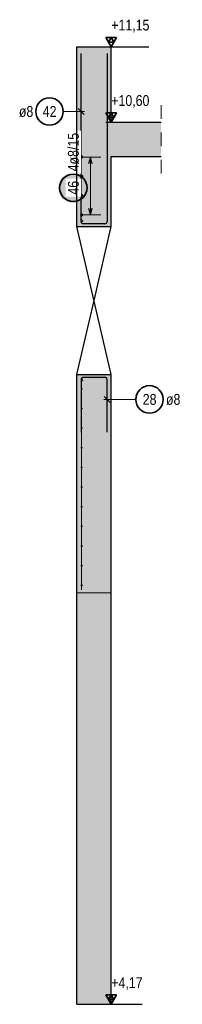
# Model space of a CAD drawing. Header units: millimetres. Extents: x -16 to 44.7, y 0 to 21.2.
# Tile 1 of 49: x -1.3 to -0.1, y 3.3 to 10.5. Entities that reach past the tile are written whole.
import ezdxf

# ---------------------------------------------------------------- set-up
doc = ezdxf.new("R2010")
doc.units = ezdxf.units.MM
doc.linetypes.add('HIDDEN', pattern=[0.375, 0.25, -0.125])
doc.layers.add('Achsen', color=7, linetype='Continuous', lineweight=20)
doc.layers.add('nplo Bewehrung', color=7, linetype='Continuous', lineweight=20)
doc.styles.add('Arial Narrow', font='ARIALN.TTF')
doc.linetypes.add('STRAKON_Linetype_13', pattern='A,15,[130,ltypeshp.shx,S=1.875,R=-30,X=0,Y=0],-1.875,[130,ltypeshp.shx,S=1.875,R=-30,X=0,Y=0]', length=16.875)

msp = doc.modelspace()

# ---------------------------------------------------------------- hatches: boundary and pattern name
at = {"lineweight": 13, "true_color": 0xd7ffd7}
for points in [[(-0.893732, 9.705928), (-0.643732, 9.705928), (-0.643732, 10.255928), (-0.893732, 10.255928)], [(-0.27873, 9.455928), (-0.27873, 9.705928), (-0.893732, 9.705928), (-0.893732, 9.455928)], [(-0.893732, 8.945934), (-0.643732, 8.945934), (-0.643732, 9.455928), (-0.893732, 9.455928)], [(-0.643732, 6.275934), (-0.643732, 7.865934), (-0.893732, 7.865934), (-0.893732, 6.275934)], [(-0.893732, 3.275934), (-0.643732, 3.275934), (-0.643732, 6.275934), (-0.893732, 6.275934)]]:
    msp.add_hatch(color=254, dxfattribs=at).paths.add_polyline_path(points)
at = {"lineweight": 25, "true_color": 0xffffff}
msp.add_hatch(color=7, dxfattribs=at).paths.add_polyline_path([(-0.8104, 9.227244), (-0.810468, 9.231083), (-0.810668, 9.234918), (-0.811003, 9.238742), (-0.811471, 9.242553), (-0.812072, 9.246346), (-0.812804, 9.250115), (-0.813668, 9.253856), (-0.814662, 9.257564), (-0.815784, 9.261236), (-0.817034, 9.264867), (-0.81841, 9.268451), (-0.81991, 9.271985), (-0.821533, 9.275465), (-0.823276, 9.278886), (-0.825138, 9.282244), (-0.827115, 9.285535), (-0.829206, 9.288756), (-0.831409, 9.291901), (-0.833719, 9.294967), (-0.836136, 9.297951), (-0.838655, 9.300849), (-0.841273, 9.303657), (-0.843988, 9.306372), (-0.846796, 9.30899), (-0.849694, 9.311509), (-0.852678, 9.313926), (-0.855744, 9.316236), (-0.858889, 9.318438), (-0.862109, 9.32053), (-0.8654, 9.322507), (-0.868759, 9.324369), (-0.87218, 9.326112), (-0.875659, 9.327734), (-0.879194, 9.329235), (-0.882778, 9.330611), (-0.886409, 9.331861), (-0.89008, 9.332983), (-0.893789, 9.333977), (-0.89753, 9.334841), (-0.901299, 9.335573), (-0.905091, 9.336174), (-0.908902, 9.336642), (-0.912727, 9.336976), (-0.916562, 9.337177), (-0.9204, 9.337244), (-0.924239, 9.337177), (-0.928074, 9.336976), (-0.931899, 9.336642), (-0.93571, 9.336174), (-0.939502, 9.335573), (-0.943271, 9.334841), (-0.947012, 9.333977), (-0.950721, 9.332983), (-0.954392, 9.331861), (-0.958023, 9.330611), (-0.961607, 9.329235), (-0.965142, 9.327734), (-0.968621, 9.326112), (-0.972042, 9.324369), (-0.9754, 9.322507), (-0.978692, 9.32053), (-0.981912, 9.318438), (-0.985057, 9.316236), (-0.988123, 9.313926), (-0.991107, 9.311509), (-0.994005, 9.30899), (-0.996813, 9.306372), (-0.999528, 9.303657), (-1.002146, 9.300849), (-1.004665, 9.297951), (-1.007082, 9.294967), (-1.009392, 9.291901), (-1.011595, 9.288756), (-1.013686, 9.285535), (-1.015663, 9.282244), (-1.017525, 9.278886), (-1.019268, 9.275465), (-1.020891, 9.271985), (-1.022391, 9.268451), (-1.023767, 9.264867), (-1.025017, 9.261236), (-1.026139, 9.257564), (-1.027133, 9.253856), (-1.027997, 9.250115), (-1.028729, 9.246346), (-1.02933, 9.242553), (-1.029798, 9.238742), (-1.030133, 9.234918), (-1.030333, 9.231083), (-1.0304, 9.227244), (-1.030333, 9.223405), (-1.030133, 9.219571), (-1.029798, 9.215746), (-1.02933, 9.211935), (-1.028729, 9.208143), (-1.027997, 9.204374), (-1.027133, 9.200633), (-1.026139, 9.196924), (-1.025017, 9.193252), (-1.023767, 9.189622), (-1.022391, 9.186038), (-1.020891, 9.182503), (-1.019268, 9.179024), (-1.017525, 9.175602), (-1.015663, 9.172244), (-1.013686, 9.168953), (-1.011595, 9.165733), (-1.009392, 9.162588), (-1.007082, 9.159522), (-1.004665, 9.156538), (-1.002146, 9.15364), (-0.999528, 9.150832), (-0.996813, 9.148117), (-0.994005, 9.145498), (-0.991107, 9.142979), (-0.988123, 9.140563), (-0.985057, 9.138252), (-0.981912, 9.13605), (-0.978692, 9.133959), (-0.9754, 9.131982), (-0.972042, 9.13012), (-0.968621, 9.128377), (-0.965142, 9.126754), (-0.961607, 9.125254), (-0.958023, 9.123878), (-0.954392, 9.122628), (-0.950721, 9.121506), (-0.947012, 9.120512), (-0.943271, 9.119648), (-0.939502, 9.118915), (-0.93571, 9.118315), (-0.931899, 9.117847), (-0.928074, 9.117512), (-0.924239, 9.117311), (-0.9204, 9.117244), (-0.916562, 9.117311), (-0.912727, 9.117512), (-0.908902, 9.117847), (-0.905091, 9.118315), (-0.901299, 9.118915), (-0.89753, 9.119648), (-0.893789, 9.120512), (-0.89008, 9.121506), (-0.886409, 9.122628), (-0.882778, 9.123878), (-0.879194, 9.125254), (-0.875659, 9.126754), (-0.87218, 9.128377), (-0.868759, 9.13012), (-0.8654, 9.131982), (-0.862109, 9.133959), (-0.858889, 9.13605), (-0.855744, 9.138252), (-0.852678, 9.140563), (-0.849694, 9.142979), (-0.846796, 9.145498), (-0.843988, 9.148117), (-0.841273, 9.150832), (-0.838655, 9.15364), (-0.836136, 9.156538), (-0.833719, 9.159522), (-0.831409, 9.162588), (-0.829206, 9.165733), (-0.827115, 9.168953), (-0.825138, 9.172244), (-0.823276, 9.175602), (-0.821533, 9.179024), (-0.81991, 9.182503), (-0.81841, 9.186038), (-0.817034, 9.189622), (-0.815784, 9.193252), (-0.814662, 9.196924), (-0.813668, 9.200633), (-0.812804, 9.204374), (-0.812072, 9.208143), (-0.811471, 9.211935), (-0.811003, 9.215746), (-0.810668, 9.219571)])

# ---------------------------------------------------------------- linework, layer by layer
at = {"color": 2, "linetype": 'Continuous', "lineweight": 35}
for p, q in [((-0.604357, 10.324125), (-0.683107, 10.324125)), ((-0.683107, 10.324125), (-0.643732, 10.255928)), ((-0.643732, 10.324125), (-0.66342, 10.290026)), ((-0.66342, 10.290026), (-0.624045, 10.290026)), ((-0.643732, 10.255928), (-0.604357, 10.324125)), ((-0.624045, 10.290026), (-0.643732, 10.324125)), ((-0.604357, 9.774125), (-0.683107, 9.774125)), ((-0.683107, 9.774125), (-0.643732, 9.705928)), ((-0.643732, 9.774125), (-0.66342, 9.740026)), ((-0.643732, 9.705928), (-0.604357, 9.774125)), ((-0.624045, 9.740026), (-0.643732, 9.774125)), ((-0.66342, 9.740026), (-0.624045, 9.740026)), ((-0.604357, 3.344131), (-0.683107, 3.344131)), ((-0.683107, 3.344131), (-0.643732, 3.275934)), ((-0.643732, 3.344131), (-0.66342, 3.310032)), ((-0.66342, 3.310032), (-0.624045, 3.310032)), ((-0.643732, 3.275934), (-0.604357, 3.344131)), ((-0.624045, 3.310032), (-0.643732, 3.344131))]:
    msp.add_line(p, q, dxfattribs=at)
at = {"color": 3, "linetype": 'Continuous', "lineweight": 25}
for p, q in [((-0.893732, 10.255928), (-0.643732, 10.255928)), ((-0.863732, 8.981934), (-0.863732, 10.205928)), ((-0.683107, 10.255928), (-0.36781, 10.255928)), ((-0.673732, 10.205928), (-0.673732, 8.981934)), ((-0.643732, 9.705928), (-0.643732, 10.255928)), ((-0.841635, 9.761889), (-0.885829, 9.806083)), ((-0.683107, 9.705928), (-0.36781, 9.705928)), ((-0.643732, 9.705928), (-0.27873, 9.705928)), ((-0.7954, 9.451928), (-0.808798, 9.401928)), ((-0.782003, 9.401928), (-0.7954, 9.451928)), ((-0.643732, 8.945934), (-0.643732, 9.455928)), ((-0.643732, 9.455928), (-0.27873, 9.455928)), ((-0.808798, 9.079934), (-0.7954, 9.029934)), ((-0.7954, 9.029934), (-0.782003, 9.079934)), ((-0.893732, 8.945934), (-0.643732, 8.945934)), ((-0.689732, 8.965934), (-0.847732, 8.965934)), ((-0.893732, 6.275934), (-0.893732, 7.865934)), ((-0.893732, 7.865934), (-0.643732, 7.865934)), ((-0.863732, 7.829934), (-0.863732, 7.445934)), ((-0.689732, 7.845934), (-0.847732, 7.845934)), ((-0.673732, 7.445934), (-0.673732, 7.829934)), ((-0.643732, 6.275934), (-0.643732, 7.865934)), ((-0.695829, 7.707406), (-0.651635, 7.663212)), ((-0.893732, 3.275934), (-0.893732, 6.275934)), ((-0.643732, 3.275934), (-0.643732, 6.275934)), ((-0.893732, 3.275934), (-0.643732, 3.275934)), ((-0.683107, 3.275934), (-0.417582, 3.275934))]:
    msp.add_line(p, q, dxfattribs=at)
at = {"color": 5, "linetype": 'Continuous', "lineweight": 18}
for p, q in [((-0.994413, 9.783986), (-0.838732, 9.783986)), ((-0.7204, 9.451928), (-0.8704, 9.451928)), ((-0.7954, 9.451928), (-0.7954, 9.029934)), ((-0.8704, 9.029934), (-0.7204, 9.029934)), ((-0.463495, 7.685309), (-0.698732, 7.685309))]:
    msp.add_line(p, q, dxfattribs=at)
at = {"color": 5, "linetype": 'HIDDEN', "lineweight": 18, "ltscale": 0.25}
msp.add_line((-0.27873, 9.330928), (-0.27873, 9.830928), dxfattribs=at)
at = {"color": 6, "linetype": 'STRAKON_Linetype_13', "lineweight": 13, "ltscale": 0.01}
msp.add_line((-0.643732, 6.275934), (-0.893732, 6.275934), dxfattribs=at)
at = {"color": 2, "linetype": 'Continuous', "lineweight": 35}
for centre in [(-1.094413, 9.783986), (-0.9204, 9.227244), (-0.363495, 7.685309)]:
    msp.add_circle(centre, 0.1, dxfattribs=at)
at = {"color": 4, "linetype": 'Continuous', "lineweight": 50}
for centre, radius in [((-0.859732, 9.451928), 0.004), ((-0.859732, 9.451928), 0.004), ((-0.859732, 9.451928), 0.0036), ((-0.859732, 9.451928), 0.0028), ((-0.859732, 9.451928), 0.002), ((-0.859732, 9.451928), 0.0012), ((-0.859732, 9.451928), 0.0004), ((-0.859732, 9.311263), 0.004), ((-0.859732, 9.311263), 0.004), ((-0.859732, 9.311263), 0.0036), ((-0.859732, 9.311263), 0.0028), ((-0.859732, 9.311263), 0.002), ((-0.859732, 9.311263), 0.0012), ((-0.859732, 9.311263), 0.0004), ((-0.859732, 9.170599), 0.004), ((-0.859732, 9.170599), 0.004), ((-0.859732, 9.170599), 0.0036), ((-0.859732, 9.170599), 0.0028), ((-0.859732, 9.170599), 0.002), ((-0.859732, 9.170599), 0.0012), ((-0.859732, 9.170599), 0.0004), ((-0.859732, 9.029934), 0.004), ((-0.859732, 9.029934), 0.004), ((-0.859732, 9.029934), 0.0036), ((-0.859732, 9.029934), 0.0028), ((-0.859732, 9.029934), 0.002), ((-0.859732, 9.029934), 0.0012), ((-0.859732, 9.029934), 0.0004)]:
    msp.add_circle(centre, radius, dxfattribs=at)
at = {"color": 3, "linetype": 'Continuous', "lineweight": 25}
for centre, start, end in [((-0.847732, 8.981934), 180, 270), ((-0.689732, 8.981934), 270, 0), ((-0.847732, 7.829934), 90, 180), ((-0.689732, 7.829934), 0, 90)]:
    msp.add_arc(centre, 0.016, start, end, dxfattribs=at)
at = {"layer": 'Achsen', "color": 3, "linetype": 'Continuous', "lineweight": 25}
for p, q in [((-0.643732, 7.865934), (-0.893732, 8.945934)), ((-0.768732, 8.405934), (-0.643732, 8.945934)), ((-0.893732, 7.865934), (-0.768732, 8.405934))]:
    msp.add_line(p, q, dxfattribs=at)
at = {"layer": 'nplo Bewehrung', "color": 9, "linetype": 'Continuous', "lineweight": 0}
msp.add_line((-0.859732, 6.295934), (-0.859732, 7.795934), dxfattribs=at)
for centre, radius in [((-0.857732, 8.986934), 0.006), ((-0.857732, 8.986934), 0.006), ((-0.857732, 7.824934), 0.006), ((-0.857732, 7.824934), 0.006), ((-0.859732, 7.761933), 0.004), ((-0.859732, 7.761933), 0.004), ((-0.859732, 7.618733), 0.004), ((-0.859732, 7.618733), 0.004), ((-0.859732, 7.475533), 0.004), ((-0.859732, 7.475533), 0.004), ((-0.859732, 7.332333), 0.004), ((-0.859732, 7.332333), 0.004), ((-0.859732, 7.189133), 0.004), ((-0.859732, 7.189133), 0.004), ((-0.859732, 7.045933), 0.004), ((-0.859732, 7.045933), 0.004), ((-0.859732, 6.902733), 0.004), ((-0.859732, 6.902733), 0.004), ((-0.859732, 6.759533), 0.004), ((-0.859732, 6.759533), 0.004), ((-0.859732, 6.616334), 0.004), ((-0.859732, 6.616334), 0.004), ((-0.859732, 6.473134), 0.004), ((-0.859732, 6.473134), 0.004), ((-0.859732, 6.329934), 0.004), ((-0.859732, 6.329934), 0.004)]:
    msp.add_circle(centre, radius, dxfattribs=at)

# ---------------------------------------------------------------- texts
at = {"color": 2, "lineweight": 35, "char_height": 0.07875, "attachment_point": 1, "line_spacing_factor": 0.9, "style": 'Arial Narrow'}
for s, insert in [(' +11,15', (-0.668145, 10.452803)), (' +10,60', (-0.668145, 9.902803)), ('ø8', (-1.318363, 9.823361)), ('42', (-1.144026, 9.823361)), ('28', (-0.413107, 7.724684)), ('ø8', (-0.243495, 7.724684)), (' +4,17', (-0.668145, 3.472809))]:
    msp.add_mtext(s, dxfattribs=dict(at, insert=insert))

# ---------------------------------------------------------------- next in the draw order: texts
at = {"color": 2, "lineweight": 35, "char_height": 0.07875, "attachment_point": 1, "rotation": 90, "line_spacing_factor": 0.9, "style": 'Arial Narrow', "bg_fill": 3, "box_fill_scale": 1.2, "bg_fill_color": 256, "bg_fill_true_color": 13158600, "bg_fill_transparency": 0}
for s, insert in [('4ø8/15', (-0.959775, 9.347244)), ('46', (-0.959775, 9.177632))]:
    msp.add_mtext(s, dxfattribs=dict(at, insert=insert))

# ---------------------------------------------------------------- next in the draw order: linework, layer by layer
at = {"color": 3, "linetype": 'Continuous', "lineweight": 25}
for p, q in [((-0.893732, 9.705928), (-0.893732, 10.255928)), ((-0.893732, 9.455928), (-0.893732, 9.705928)), ((-0.893732, 8.945934), (-0.893732, 9.455928))]:
    msp.add_line(p, q, dxfattribs=at)

doc.saveas('drawing.dxf')
